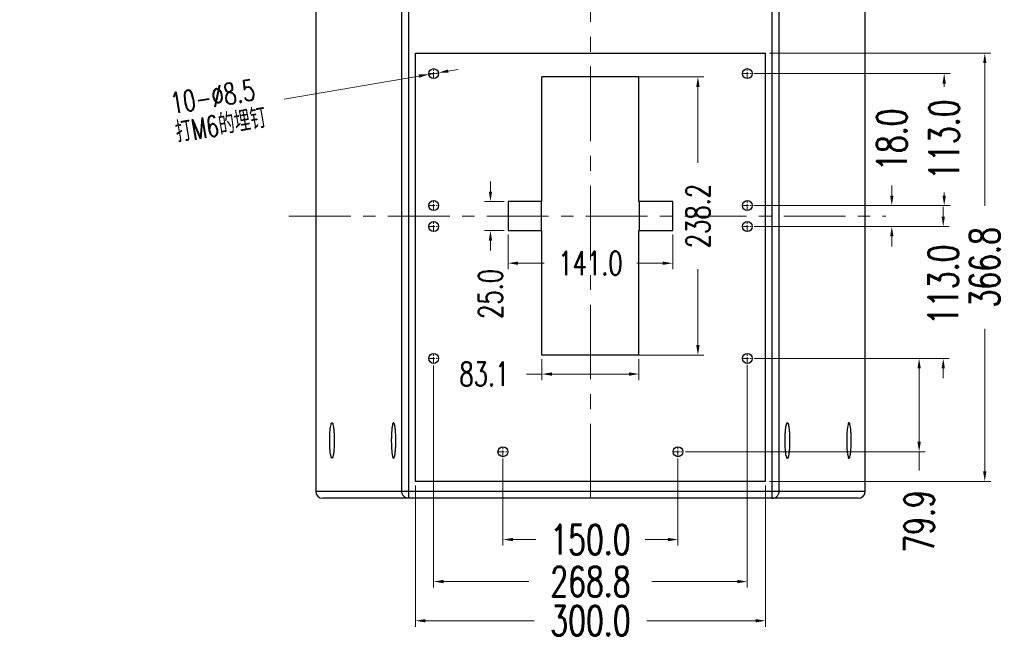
# Model space of a CAD drawing. Header units: inches. Extents: x 9801 to 15852, y -1049 to 3517.
# Tile 14 of 24: x 13603 to 14447, y 938 to 1470. Entities that reach past the tile are written whole.
import ezdxf

# ---------------------------------------------------------------- set-up
doc = ezdxf.new("R2010")
doc.units = ezdxf.units.IN
doc.header["$LTSCALE"] = 17
doc.header["$MEASUREMENT"] = 0
doc.header["$PDMODE"] = 3
doc.header["$PDSIZE"] = 0.3125
doc.linetypes.add('CENTER', pattern=[0.6, 0.375, -0.075, 0.075, -0.075])
doc.layers.get('0').update_dxf_attribs({"linetype": 'CONTINUOUS'})
doc.layers.get('Defpoints').update_dxf_attribs({"linetype": 'CONTINUOUS'})
for name, color, linetype in [('3_ALL_AXES', 7, 'CONTINUOUS'), ('5标注', 1, 'CONTINUOUS'), ('7_ALL_FEATURES', 7, 'CONTINUOUS')]:
    doc.layers.add(name, color=color, linetype=linetype)
doc.layers.add('center', color=1, linetype='CENTER', lineweight=5)
doc.styles.add('TXT', font='txt.shx', dxfattribs={"width": 0.7, "bigfont": 'INTECAD.SHX'})
doc.dimstyles.new('标准样式', dxfattribs={"dimscale": 17, "dimtxt": 1.5, "dimasz": 0.5, "dimexe": 0.3, "dimexo": 0.2, "dimgap": 1, "dimtad": 0, "dimdec": 1, "dimzin": 1, "dimdsep": 46, "dimtxsty": 'TXT', "dimcen": 0.09, "dimclrd": 5, "dimclre": 252, "dimadec": 1, "dimazin": 0, "dimtfac": 1, "dimtdec": 1, "dimtofl": 0, "dimtmove": 0, "dimatfit": 3, "dimfxl": 0, "dimtzin": 0, "dimlwd": 13, "dimlwe": 13, "dimarcsym": 0})
doc.dimstyles.new('标准样式$3', dxfattribs={"dimscale": 17, "dimtxt": 1.5, "dimasz": 0.5, "dimexe": 0.3, "dimexo": 0.1, "dimgap": 1, "dimtad": 0, "dimtih": 1, "dimdec": 1, "dimzin": 1, "dimdsep": 46, "dimtxsty": 'TXT', "dimcen": 0.09, "dimclrd": 4, "dimclre": 4, "dimadec": 1, "dimazin": 0, "dimtfac": 1, "dimtdec": 1, "dimtmove": 0, "dimatfit": 3, "dimfxl": 0, "dimtzin": 0, "dimlwd": 13, "dimlwe": 13, "dimarcsym": 0})

# ---------------------------------------------------------------- blocks, each defined once
blk = doc.blocks.new('*D38')
at = {"layer": '5标注', "color": 4, "lineweight": 13}
for p, q in [((13970.25, 1425.63), (13978.63, 1427.06)), ((13829.55, 1401.57), (13945.12, 1421.33)), ((13961.87, 1424.2), (13953.5, 1422.76))]:
    blk.add_line(p, q, dxfattribs=at)
at = {"layer": '5标注', "color": 4}
for points in [[(13970.01, 1427.02), (13970.49, 1424.23), (13961.87, 1424.2)], [(13944.88, 1422.73), (13945.36, 1419.93), (13953.5, 1422.76)]]:
    blk.add_solid(points, dxfattribs=at)
at = {"layer": 'Defpoints', "color": 0}
for p in [(13953.5, 1422.76), (13961.87, 1424.2)]:
    blk.add_point(p, dxfattribs=at)
at = {"layer": '5标注', "color": 0, "insert": (13773.22, 1391.93), "char_height": 25.5, "attachment_point": 5, "rotation": 9.7044, "style": 'TXT'}
blk.add_mtext('\\A1;{\\H0.7x;\\S10-∅8.5^ 打M6的埋钉;}', dxfattribs=at)
blk = doc.blocks.new('*D58')
at = {"layer": '5标注', "color": 252, "lineweight": 13}
for p, q in [((14021.59, 1285.58), (14021.59, 1255.96)), ((14162.59, 1285.58), (14162.59, 1255.96))]:
    blk.add_line(p, q, dxfattribs=at)
at = {"layer": '5标注', "color": 5, "lineweight": 13}
for p, q in [((14030.09, 1261.06), (14052.48, 1261.06)), ((14154.09, 1261.06), (14131.7, 1261.06))]:
    blk.add_line(p, q, dxfattribs=at)
at = {"layer": '5标注', "color": 5}
for points in [[(14030.09, 1262.48), (14030.09, 1259.64), (14021.59, 1261.06)], [(14154.09, 1262.48), (14154.09, 1259.64), (14162.59, 1261.06)]]:
    blk.add_solid(points, dxfattribs=at)
at = {"layer": 'Defpoints', "color": 0}
for p in [(14021.59, 1288.98), (14162.59, 1288.98), (14162.59, 1261.06)]:
    blk.add_point(p, dxfattribs=at)
at = {"layer": '5标注', "color": 0, "insert": (14092.09, 1261.06), "char_height": 20.4, "attachment_point": 5, "style": 'TXT'}
blk.add_mtext('141.0', dxfattribs=at)
blk = doc.blocks.new('*D52')
at = {"layer": '5标注', "color": 252, "lineweight": 13}
for p, q in [((13942.09, 1070.78), (13942.09, 949.72)), ((14242.09, 1070.78), (14242.09, 949.72))]:
    blk.add_line(p, q, dxfattribs=at)
at = {"layer": '5标注', "color": 5, "lineweight": 13}
for p, q in [((13950.59, 954.82), (14043.85, 954.82)), ((14233.59, 954.82), (14140.33, 954.82))]:
    blk.add_line(p, q, dxfattribs=at)
at = {"layer": '5标注', "color": 5}
for points in [[(13950.59, 956.24), (13950.59, 953.41), (13942.09, 954.82)], [(14233.59, 956.24), (14233.59, 953.41), (14242.09, 954.82)]]:
    blk.add_solid(points, dxfattribs=at)
at = {"layer": 'Defpoints', "color": 0}
for p in [(13942.09, 1074.18), (14242.09, 1074.18), (14242.09, 954.82)]:
    blk.add_point(p, dxfattribs=at)
at = {"layer": '5标注', "color": 0, "insert": (14092.09, 954.82), "char_height": 25.5, "attachment_point": 5, "style": 'TXT'}
blk.add_mtext('300.0', dxfattribs=at)
blk = doc.blocks.new('*D51')
at = {"layer": '5标注', "color": 252, "lineweight": 13}
for p, q in [((14245.49, 1440.98), (14435.11, 1440.98)), ((14245.49, 1074.18), (14435.11, 1074.18))]:
    blk.add_line(p, q, dxfattribs=at)
at = {"layer": '5标注', "color": 5, "lineweight": 13}
for p, q in [((14430.01, 1432.48), (14430.01, 1310.28)), ((14430.01, 1082.68), (14430.01, 1204.88))]:
    blk.add_line(p, q, dxfattribs=at)
at = {"layer": '5标注', "color": 5}
for points in [[(14428.59, 1432.48), (14431.42, 1432.48), (14430.01, 1440.98)], [(14428.59, 1082.68), (14431.42, 1082.68), (14430.01, 1074.18)]]:
    blk.add_solid(points, dxfattribs=at)
at = {"layer": 'Defpoints', "color": 0}
for p in [(14242.09, 1440.98), (14242.09, 1074.18), (14430.01, 1074.18)]:
    blk.add_point(p, dxfattribs=at)
at = {"layer": '5标注', "color": 0, "insert": (14430.01, 1257.58), "char_height": 25.5, "attachment_point": 5, "rotation": 90, "style": 'TXT'}
blk.add_mtext('366.8', dxfattribs=at)
blk = doc.blocks.new('*D47')
at = {"layer": '5标注', "color": 252, "lineweight": 13}
for p, q in [((14118.85, 1420.58), (14189.27, 1420.58)), ((14118.85, 1182.38), (14189.27, 1182.38))]:
    blk.add_line(p, q, dxfattribs=at)
at = {"layer": '5标注', "color": 5, "lineweight": 13}
for p, q in [((14184.17, 1412.08), (14184.17, 1347.04)), ((14184.17, 1190.88), (14184.17, 1255.92))]:
    blk.add_line(p, q, dxfattribs=at)
at = {"layer": '5标注', "color": 5}
for points in [[(14182.75, 1412.08), (14185.59, 1412.08), (14184.17, 1420.58)], [(14182.75, 1190.88), (14185.59, 1190.88), (14184.17, 1182.38)]]:
    blk.add_solid(points, dxfattribs=at)
at = {"layer": 'Defpoints', "color": 0}
for p in [(14115.45, 1420.58), (14184.17, 1420.58), (14115.45, 1182.38)]:
    blk.add_point(p, dxfattribs=at)
at = {"layer": '5标注', "color": 0, "insert": (14184.17, 1301.48), "char_height": 20.4, "attachment_point": 5, "rotation": 90, "style": 'TXT'}
blk.add_mtext('238.2', dxfattribs=at)
blk = doc.blocks.new('*D46')
at = {"layer": '5标注', "color": 252, "lineweight": 13}
for p, q in [((14050.51, 1178.98), (14050.51, 1161.01)), ((14133.66, 1178.98), (14133.66, 1161.01))]:
    blk.add_line(p, q, dxfattribs=at)
at = {"layer": '5标注', "color": 5, "lineweight": 13}
for p, q in [((14050.51, 1166.11), (14037.25, 1166.11)), ((14125.16, 1166.11), (14059.01, 1166.11))]:
    blk.add_line(p, q, dxfattribs=at)
at = {"layer": '5标注', "color": 5}
for points in [[(14059.01, 1167.53), (14059.01, 1164.7), (14050.51, 1166.11)], [(14125.16, 1167.53), (14125.16, 1164.7), (14133.66, 1166.11)]]:
    blk.add_solid(points, dxfattribs=at)
at = {"layer": 'Defpoints', "color": 0}
for p in [(14050.51, 1182.38), (14133.66, 1182.38), (14133.66, 1166.11)]:
    blk.add_point(p, dxfattribs=at)
at = {"layer": '5标注', "color": 0, "insert": (14001.21, 1166.11), "char_height": 20.4, "attachment_point": 5, "style": 'TXT'}
blk.add_mtext('83.1', dxfattribs=at)
blk = doc.blocks.new('*D93')
at = {"layer": '5标注', "color": 5, "lineweight": 13}
for p, q in [((14006.38, 1322.48), (14006.38, 1330.98)), ((14006.38, 1280.48), (14006.38, 1271.98))]:
    blk.add_line(p, q, dxfattribs=at)
at = {"layer": '5标注', "color": 252, "lineweight": 13}
for p, q in [((14018.19, 1313.98), (14001.28, 1313.98)), ((14018.19, 1288.98), (14001.28, 1288.98))]:
    blk.add_line(p, q, dxfattribs=at)
at = {"layer": '5标注', "color": 5}
for points in [[(14004.96, 1322.48), (14007.79, 1322.48), (14006.38, 1313.98)], [(14004.96, 1280.48), (14007.79, 1280.48), (14006.38, 1288.98)]]:
    blk.add_solid(points, dxfattribs=at)
at = {"layer": 'Defpoints', "color": 0}
for p in [(14021.59, 1313.98), (14006.38, 1288.98), (14021.59, 1288.98)]:
    blk.add_point(p, dxfattribs=at)
at = {"layer": '5标注', "color": 0, "insert": (14006.38, 1234.75), "char_height": 20.4, "attachment_point": 5, "rotation": 90, "style": 'TXT'}
blk.add_mtext('25.0', dxfattribs=at)
blk = doc.blocks.new('*D92')
at = {"layer": '5标注', "color": 252, "lineweight": 13}
for p, q in [((13957.68, 1173.45), (13957.68, 983.28)), ((14226.49, 1174.14), (14226.49, 983.28))]:
    blk.add_line(p, q, dxfattribs=at)
at = {"layer": '5标注', "color": 5, "lineweight": 13}
for p, q in [((13966.18, 988.38), (14039.39, 988.38)), ((14217.99, 988.38), (14144.79, 988.38))]:
    blk.add_line(p, q, dxfattribs=at)
at = {"layer": '5标注', "color": 5}
for points in [[(13966.18, 989.8), (13966.18, 986.97), (13957.68, 988.38)], [(14217.99, 989.8), (14217.99, 986.97), (14226.49, 988.38)]]:
    blk.add_solid(points, dxfattribs=at)
at = {"layer": 'Defpoints', "color": 0}
for p in [(13957.68, 1176.85), (14226.49, 1177.54), (13957.68, 988.38)]:
    blk.add_point(p, dxfattribs=at)
at = {"layer": '5标注', "color": 0, "insert": (14092.09, 988.38), "char_height": 25.5, "attachment_point": 5, "style": 'TXT'}
blk.add_mtext('268.8', dxfattribs=at)
blk = doc.blocks.new('*D91')
at = {"layer": '5标注', "color": 252, "lineweight": 13}
for p, q in [((14017.09, 1093.8), (14017.09, 1019.27)), ((14167.09, 1093.8), (14167.09, 1019.27))]:
    blk.add_line(p, q, dxfattribs=at)
at = {"layer": '5标注', "color": 5, "lineweight": 13}
for p, q in [((14025.59, 1024.37), (14045.34, 1024.37)), ((14158.59, 1024.37), (14138.84, 1024.37))]:
    blk.add_line(p, q, dxfattribs=at)
at = {"layer": '5标注', "color": 5}
for points in [[(14025.59, 1025.78), (14025.59, 1022.95), (14017.09, 1024.37)], [(14158.59, 1025.78), (14158.59, 1022.95), (14167.09, 1024.37)]]:
    blk.add_solid(points, dxfattribs=at)
at = {"layer": 'Defpoints', "color": 0}
for p in [(14017.09, 1097.2), (14167.09, 1097.2), (14167.09, 1024.37)]:
    blk.add_point(p, dxfattribs=at)
at = {"layer": '5标注', "color": 0, "insert": (14092.09, 1024.37), "char_height": 25.5, "attachment_point": 5, "style": 'TXT'}
blk.add_mtext('150.0', dxfattribs=at)
blk = doc.blocks.new('*D90')
at = {"layer": '5标注', "color": 252, "lineweight": 13}
for p, q in [((14232.28, 1179.48), (14378.85, 1179.48)), ((14173.39, 1099.58), (14378.85, 1099.58))]:
    blk.add_line(p, q, dxfattribs=at)
at = {"layer": '5标注', "color": 5, "lineweight": 13}
for p, q in [((14373.75, 1170.98), (14373.75, 1108.08)), ((14373.75, 1099.58), (14373.75, 1083.59))]:
    blk.add_line(p, q, dxfattribs=at)
at = {"layer": '5标注', "color": 5}
for points in [[(14372.33, 1170.98), (14375.17, 1170.98), (14373.75, 1179.48)], [(14372.33, 1108.08), (14375.17, 1108.08), (14373.75, 1099.58)]]:
    blk.add_solid(points, dxfattribs=at)
at = {"layer": 'Defpoints', "color": 0}
for p in [(14228.88, 1179.48), (14169.99, 1099.58), (14373.75, 1099.58)]:
    blk.add_point(p, dxfattribs=at)
at = {"layer": '5标注', "color": 0, "insert": (14373.75, 1039.81), "char_height": 25.5, "attachment_point": 5, "rotation": 90, "style": 'TXT'}
blk.add_mtext('79.9', dxfattribs=at)
blk = doc.blocks.new('*D89')
at = {"layer": '5标注', "color": 5, "lineweight": 13}
for p, q in [((14394.4, 1300.98), (14394.4, 1309.48)), ((14394.4, 1170.98), (14394.4, 1162.48))]:
    blk.add_line(p, q, dxfattribs=at)
at = {"layer": '5标注', "color": 252, "lineweight": 13}
for p, q in [((14232.28, 1292.48), (14399.5, 1292.48)), ((14232.28, 1179.48), (14399.5, 1179.48))]:
    blk.add_line(p, q, dxfattribs=at)
at = {"layer": '5标注', "color": 5}
for points in [[(14392.99, 1300.98), (14395.82, 1300.98), (14394.4, 1292.48)], [(14392.99, 1170.98), (14395.82, 1170.98), (14394.4, 1179.48)]]:
    blk.add_solid(points, dxfattribs=at)
at = {"layer": 'Defpoints', "color": 0}
for p in [(14228.88, 1292.48), (14228.88, 1179.48), (14394.4, 1179.48)]:
    blk.add_point(p, dxfattribs=at)
at = {"layer": '5标注', "color": 0, "insert": (14394.4, 1242.61), "char_height": 25.5, "attachment_point": 5, "rotation": 90, "style": 'TXT'}
blk.add_mtext('113.0', dxfattribs=at)
blk = doc.blocks.new('*D88')
at = {"layer": '5标注', "color": 5, "lineweight": 13}
for p, q in [((14350.32, 1318.98), (14350.32, 1327.48)), ((14350.32, 1283.98), (14350.32, 1275.48))]:
    blk.add_line(p, q, dxfattribs=at)
at = {"layer": '5标注', "color": 252, "lineweight": 13}
for p, q in [((14232.02, 1310.48), (14355.42, 1310.48)), ((14232.28, 1292.48), (14355.42, 1292.48))]:
    blk.add_line(p, q, dxfattribs=at)
at = {"layer": '5标注', "color": 5}
for points in [[(14348.9, 1318.98), (14351.73, 1318.98), (14350.32, 1310.48)], [(14348.9, 1283.98), (14351.73, 1283.98), (14350.32, 1292.48)]]:
    blk.add_solid(points, dxfattribs=at)
at = {"layer": 'Defpoints', "color": 0}
for p in [(14228.62, 1310.48), (14350.32, 1310.48), (14228.88, 1292.48)]:
    blk.add_point(p, dxfattribs=at)
at = {"layer": '5标注', "color": 0, "insert": (14350.32, 1366.79), "char_height": 25.5, "attachment_point": 5, "rotation": 90, "style": 'TXT'}
blk.add_mtext('18.0', dxfattribs=at)
blk = doc.blocks.new('*D87')
at = {"layer": '5标注', "color": 252, "lineweight": 13}
for p, q in [((14232.02, 1423.48), (14400.33, 1423.48)), ((14232.02, 1310.48), (14400.33, 1310.48))]:
    blk.add_line(p, q, dxfattribs=at)
at = {"layer": '5标注', "color": 5, "lineweight": 13}
for p, q in [((14395.23, 1414.98), (14395.23, 1412.14)), ((14395.23, 1318.98), (14395.23, 1321.62))]:
    blk.add_line(p, q, dxfattribs=at)
at = {"layer": '5标注', "color": 5}
for points in [[(14393.82, 1414.98), (14396.65, 1414.98), (14395.23, 1423.48)], [(14393.82, 1318.98), (14396.65, 1318.98), (14395.23, 1310.48)]]:
    blk.add_solid(points, dxfattribs=at)
at = {"layer": 'Defpoints', "color": 0}
for p in [(14228.62, 1423.48), (14228.62, 1310.48), (14395.23, 1310.48)]:
    blk.add_point(p, dxfattribs=at)
at = {"layer": '5标注', "color": 0, "insert": (14395.23, 1366.88), "char_height": 25.5, "attachment_point": 5, "rotation": 90, "style": 'TXT'}
blk.add_mtext('113.0', dxfattribs=at)

msp = doc.modelspace()

# ---------------------------------------------------------------- linework, layer by layer
at = {"color": 7, "linetype": 'Continuous'}
for p, q in [((13930.4, 1065.68), (13930.4, 1917.28)), ((13936.35, 1059.68), (13936.35, 1923.28)), ((14247.83, 1059.68), (14247.83, 1923.28)), ((14253.78, 1065.68), (14253.78, 1917.28)), ((13942.09, 1440.98), (14242.09, 1440.98)), ((13942.09, 1074.18), (13942.09, 1440.98)), ((14242.09, 1074.18), (14242.09, 1440.98)), ((14050.51, 1313.98), (14050.51, 1420.58)), ((14133.66, 1420.58), (14050.51, 1420.58)), ((14133.66, 1313.98), (14133.66, 1420.58)), ((14021.59, 1313.98), (14021.59, 1288.98)), ((14050.51, 1313.98), (14021.59, 1313.98)), ((14050.14, 1288.98), (14050.14, 1313.98)), ((14162.59, 1313.98), (14133.66, 1313.98)), ((14134.04, 1288.98), (14134.04, 1313.98)), ((14162.59, 1288.98), (14162.59, 1313.98)), ((14021.59, 1288.98), (14050.51, 1288.98)), ((14050.51, 1182.38), (14050.51, 1288.98)), ((14133.66, 1182.38), (14133.66, 1288.98)), ((14133.66, 1288.98), (14162.59, 1288.98)), ((14133.66, 1182.38), (14050.51, 1182.38)), ((14242.09, 1074.18), (13942.09, 1074.18)), ((13856.59, 1065.68), (14327.59, 1065.68)), ((14321.59, 1059.68), (13862.59, 1059.68))]:
    msp.add_line(p, q, dxfattribs=at)
for centre in [(13957.68, 1423.48), (14226.49, 1423.48), (13957.68, 1310.48), (14226.49, 1310.48), (13957.68, 1292.48), (14226.49, 1292.48), (13957.68, 1179.48), (14226.49, 1179.48), (14017.09, 1099.58), (14167.09, 1099.58)]:
    msp.add_circle(centre, 4.25, dxfattribs=at)
for points, start_tangent, end_tangent in [([(13868.61, 1109.18), (13868.69, 1113.48), (13868.92, 1117.42), (13869.28, 1120.7), (13869.75, 1123.05), (13870.28, 1124.27), (13870.55, 1124.32)], (0, 1), (1, 0)), ([(13870.55, 1124.32), (13870.83, 1124.27), (13871.36, 1123.05), (13871.82, 1120.7), (13872.19, 1117.42), (13872.41, 1113.48), (13872.49, 1109.18)], (1, 0), (0, -1)), ([(14313.62, 1124.32), (14313.35, 1124.27), (14312.82, 1123.05), (14312.35, 1120.7), (14311.99, 1117.42), (14311.76, 1113.48), (14311.68, 1109.18)], (-1, 0), (0, -1)), ([(14315.57, 1109.18), (14315.49, 1113.48), (14315.26, 1117.42), (14314.9, 1120.7), (14314.43, 1123.05), (14313.9, 1124.27), (14313.62, 1124.32)], (0, 1), (-1, 0)), ([(13870.55, 1094.03), (13870.28, 1094.08), (13869.75, 1095.31), (13869.28, 1097.65), (13868.92, 1100.93), (13868.69, 1104.88), (13868.61, 1109.18)], (-1, 0), (0, 1)), ([(13872.49, 1109.18), (13872.41, 1104.88), (13872.19, 1100.93), (13871.82, 1097.65), (13871.36, 1095.31), (13870.83, 1094.08), (13870.55, 1094.03)], (0, -1), (-1, 0)), ([(14311.68, 1109.18), (14311.76, 1104.88), (14311.99, 1100.93), (14312.35, 1097.65), (14312.82, 1095.31), (14313.35, 1094.08), (14313.62, 1094.03)], (0, -1), (1, 0)), ([(14313.62, 1094.03), (14313.9, 1094.08), (14314.43, 1095.31), (14314.9, 1097.65), (14315.26, 1100.93), (14315.49, 1104.88), (14315.57, 1109.18)], (1, 0), (0, 1)), ([(13936.35, 1059.68), (13934.1, 1060.12), (13932.16, 1061.42), (13930.86, 1063.37), (13930.4, 1065.68)], (-1, 0), (0, 1)), ([(14247.83, 1059.68), (14250.1, 1060.14), (14252.03, 1061.44), (14253.32, 1063.38), (14253.78, 1065.68)], (1, 0), (0, 1))]:
    msp.add_spline(points, degree=3, dxfattribs=dict(at, start_tangent=start_tangent, end_tangent=end_tangent))
at = {"layer": '3_ALL_AXES', "color": 7, "linetype": 'Continuous'}
for points, start_tangent, end_tangent in [([(13923.36, 1124.43), (13922.82, 1123.81), (13922.31, 1122.01), (13921.9, 1119.17), (13921.6, 1115.51), (13921.44, 1111.35), (13921.44, 1107.01), (13921.6, 1102.84), (13921.9, 1099.19), (13922.31, 1096.35), (13922.82, 1094.55), (13923.36, 1093.93)], (-1, 0), (1, 0)), ([(13923.36, 1093.93), (13923.91, 1094.55), (13924.41, 1096.35), (13924.83, 1099.19), (13925.13, 1102.84), (13925.28, 1107.01), (13925.28, 1111.35), (13925.13, 1115.51), (13924.83, 1119.17), (13924.41, 1122.01), (13923.91, 1123.81), (13923.36, 1124.43)], (1, 0), (-1, 0)), ([(14260.81, 1093.93), (14260.27, 1094.55), (14259.77, 1096.35), (14259.35, 1099.19), (14259.05, 1102.84), (14258.89, 1107.01), (14258.89, 1111.35), (14259.05, 1115.51), (14259.35, 1119.17), (14259.77, 1122.01), (14260.27, 1123.81), (14260.81, 1124.43)], (-1, 0), (1, 0)), ([(14260.81, 1124.43), (14261.36, 1123.81), (14261.86, 1122.01), (14262.28, 1119.17), (14262.58, 1115.51), (14262.74, 1111.35), (14262.74, 1107.01), (14262.58, 1102.84), (14262.28, 1099.19), (14261.86, 1096.35), (14261.36, 1094.55), (14260.81, 1093.93)], (1, 0), (-1, 0))]:
    msp.add_spline(points, degree=3, dxfattribs=dict(at, start_tangent=start_tangent, end_tangent=end_tangent))
at = {"layer": '7_ALL_FEATURES', "color": 7, "linetype": 'Continuous'}
for p, q in [((13856.59, 1917.28), (13856.59, 1065.68)), ((14327.59, 1065.68), (14327.59, 1917.28)), ((13856.59, 1065.68), (14327.59, 1065.68)), ((14321.59, 1059.68), (13862.59, 1059.68))]:
    msp.add_line(p, q, dxfattribs=at)
for centre, start, end in [((13862.59, 1065.68), 180, 270), ((14321.59, 1065.68), 270, 0)]:
    msp.add_arc(centre, 6, start, end, dxfattribs=at)
at = {"layer": 'center', "color": 1, "linetype": 'CENTER', "ltscale": 10}
msp.add_line((14092.09, 1059.68), (14092.09, 1923.28), dxfattribs=at)
at = {"layer": 'center', "color": 1, "linetype": 'CENTER', "ltscale": 0.85}
for p, q in [((13957.68, 1419.23), (13957.68, 1427.73)), ((14226.49, 1419.23), (14226.49, 1427.73)), ((13953.43, 1423.48), (13961.93, 1423.48)), ((14222.24, 1423.48), (14230.74, 1423.48)), ((13953.43, 1310.48), (13961.93, 1310.48)), ((13957.68, 1306.23), (13957.68, 1314.73)), ((14222.24, 1310.48), (14230.74, 1310.48)), ((14226.49, 1306.23), (14226.49, 1314.73)), ((13953.43, 1292.48), (13961.93, 1292.48)), ((13957.68, 1288.23), (13957.68, 1296.73)), ((14222.24, 1292.48), (14230.74, 1292.48)), ((14226.49, 1288.23), (14226.49, 1296.73)), ((13957.68, 1175.23), (13957.68, 1183.73)), ((14226.49, 1175.23), (14226.49, 1183.73)), ((13953.43, 1179.48), (13961.93, 1179.48)), ((14222.24, 1179.48), (14230.74, 1179.48)), ((14012.84, 1099.58), (14021.34, 1099.58)), ((14017.09, 1095.33), (14017.09, 1103.83)), ((14162.84, 1099.58), (14171.34, 1099.58)), ((14167.09, 1095.33), (14167.09, 1103.83))]:
    msp.add_line(p, q, dxfattribs=at)
at = {"layer": 'center', "color": 1, "linetype": 'CENTER', "ltscale": 8.315}
msp.add_line((13833.61, 1301.48), (14345.27, 1301.48), dxfattribs=at)

# ---------------------------------------------------------------- dimensions: what is measured, and where the dimension line sits
at = {"layer": '5标注'}
dim = msp.add_diameter_dim_2p(p1=(13961.87, 1424.2), p2=(13953.5, 1422.76), text='\\A1;{\\H0.7x;\\S10-<>^ 打M6的埋钉;}', dimstyle='标准样式$3', override={"dimscale": 17}, dxfattribs=at)
dim.commit()
dim.dimension.update_dxf_attribs({"geometry": '*D38', "text_midpoint": (13773.22, 1391.93), "dimtype": 163})
for base, p1, p2, override, picture, middle in [((14430.01, 1074.18), (14242.09, 1440.98), (14242.09, 1074.18), {"dimscale": 17}, '*D51', (14430.01, 1257.58)), ((14184.17, 1420.58), (14115.45, 1182.38), (14115.45, 1420.58), {"dimtxt": 1.2}, '*D47', (14184.17, 1301.48)), ((14006.38, 1288.98), (14021.59, 1313.98), (14021.59, 1288.98), {"dimtxt": 1.2}, '*D93', (14006.38, 1234.75))]:
    dim = msp.add_linear_dim(base=base, p1=p1, p2=p2, angle=90, dimstyle='标准样式', override=override, dxfattribs=at)
    dim.commit()
    dim.dimension.update_dxf_attribs({"geometry": picture, "text_midpoint": middle})
for base, p1, p2, picture, middle in [((14395.23, 1310.48), (14228.62, 1423.48), (14228.62, 1310.48), '*D87', (14395.23, 1366.88)), ((14350.32, 1310.48), (14228.88, 1292.48), (14228.62, 1310.48), '*D88', (14350.32, 1366.79)), ((14394.4, 1179.48), (14228.88, 1292.48), (14228.88, 1179.48), '*D89', (14394.4, 1242.61)), ((14373.75, 1099.58), (14228.88, 1179.48), (14169.99, 1099.58), '*D90', (14373.75, 1039.81))]:
    dim = msp.add_linear_dim(base=base, p1=p1, p2=p2, angle=90, dimstyle='标准样式', override={"dimscale": 17}, dxfattribs=at)
    dim.commit()
    dim.dimension.update_dxf_attribs({"geometry": picture, "text_midpoint": middle, "dimtype": 160})
dim = msp.add_linear_dim(base=(14162.59, 1261.06), p1=(14021.59, 1288.98), p2=(14162.59, 1288.98), dimstyle='标准样式', override={"dimtxt": 1.2}, dxfattribs=at)
dim.commit()
dim.dimension.update_dxf_attribs({"geometry": '*D58', "text_midpoint": (14092.09, 1261.06)})
for base, p1, p2, override, picture, middle in [((14133.66358281, 1166.11365624), (14050.51358281, 1182.38029696), (14133.66358281, 1182.38029696), {"dimtxt": 1.2}, '*D46', (14001.21358281, 1166.11365624)), ((13957.68, 988.38), (14226.49, 1177.54), (13957.68, 1176.85), {"dimscale": 17}, '*D92', (14092.09, 988.38)), ((14167.09, 1024.37), (14017.09, 1097.2), (14167.09, 1097.2), {"dimscale": 17}, '*D91', (14092.09, 1024.37)), ((14242.09, 954.82), (13942.09, 1074.18), (14242.09, 1074.18), {"dimscale": 17}, '*D52', (14092.09, 954.82))]:
    dim = msp.add_linear_dim(base=base, p1=p1, p2=p2, dimstyle='标准样式', override=override, dxfattribs=at)
    dim.commit()
    dim.dimension.update_dxf_attribs({"geometry": picture, "text_midpoint": middle, "dimtype": 160})

doc.saveas('drawing.dxf')
